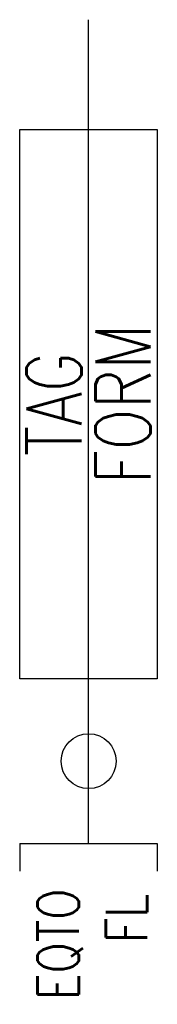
# Model space of a CAD drawing. Header units: millimetres. Extents: x 9 to 14, y -61.6 to -25.7.
import ezdxf
from ezdxf.enums import TextEntityAlignment as Align

# ---------------------------------------------------------------- set-up
doc = ezdxf.new("R2010")
doc.units = ezdxf.units.MM
doc.header["$MEASUREMENT"] = 0
doc.layers.get('0').update_dxf_attribs({"linetype": 'CONTINUOUS'})
doc.styles.add('REGUA60', font='romans.shx', dxfattribs={"oblique": 15, "height": 1.5})
doc.styles.add('REGUA60C', font='romans.shx', dxfattribs={"width": 0.8, "oblique": 15, "height": 1.5})
doc.styles.add('REGUA80C', font='romans.shx', dxfattribs={"width": 0.8, "oblique": 15, "height": 2})

msp = doc.modelspace()

# ---------------------------------------------------------------- linework, layer by layer
at = {"color": 7, "linetype": 'Continuous'}
msp.add_line((11.461, -55.709), (11.467, -25.71), dxfattribs=at)
for p, q in [((8.962, -55.709), (13.962, -55.709)), ((8.962, -55.709), (8.962, -56.709)), ((13.962, -55.709), (13.962, -56.709))]:
    msp.add_line(p, q)
at = {"color": 7}
msp.add_lwpolyline([(8.962, -29.709), (13.962, -29.709), (13.962, -49.709), (8.962, -49.709)], close=True, dxfattribs=at)
at = {"color": 7, "linetype": 'Continuous'}
msp.add_circle((11.467, -52.709), 1, dxfattribs=at)

# ---------------------------------------------------------------- texts
at = {"color": 4, "width": 0.8}
for tag, style, p in [('FORM', 'REGUA60', (12.712, -39.709)), ('TAG', 'REGUA80C', (10.212, -39.709))]:
    msp.add_attdef(tag, text='', height=2, rotation=90, dxfattribs=dict(at, style=style)).set_placement(p, align=Align.MIDDLE_CENTER)
for tag, style, p in [('EQTO', 'REGUA60', (10.362, -57.352)), ('FL', 'REGUA60C', (12.843, -57.533))]:
    msp.add_attdef(tag, text='', height=1.5, rotation=90, dxfattribs=dict(at, style=style)).set_placement(p, align=Align.MIDDLE_RIGHT)

doc.saveas('drawing.dxf')
